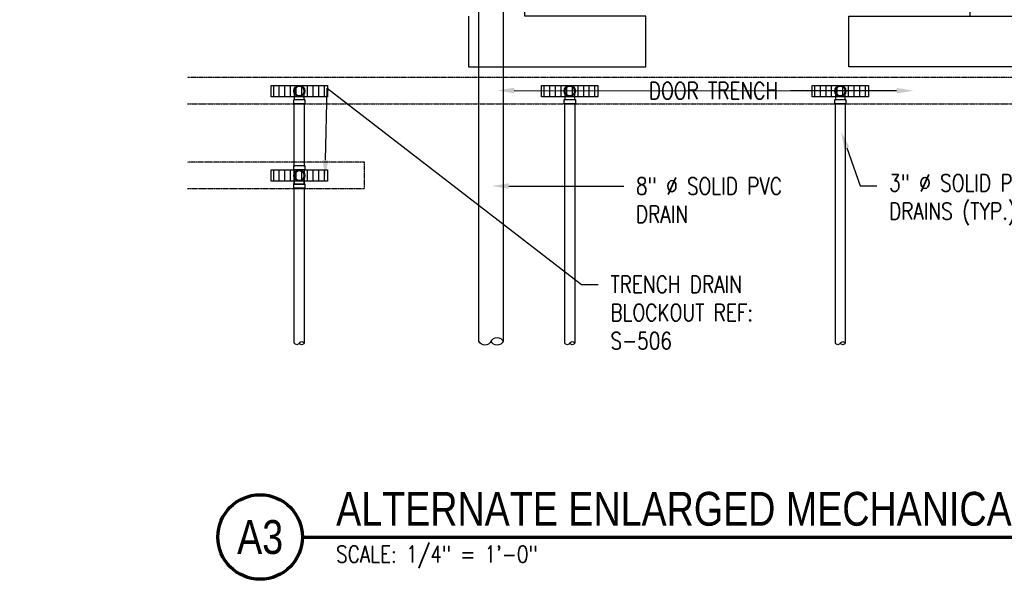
# Model space of a CAD drawing. Header units: inches. Extents: x -382 to 7445, y 651 to 1248.
# Tile 9 of 18: x 2042 to 2391, y 651 to 850. Entities that reach past the tile are written whole.
import ezdxf
from ezdxf import colors
from ezdxf.entities.mleader import LeaderData, LeaderLine
from ezdxf.enums import TextEntityAlignment as Align
from ezdxf.math import Vec2, Vec3

# ---------------------------------------------------------------- set-up
doc = ezdxf.new("R2010")
doc.units = ezdxf.units.IN
doc.header["$MEASUREMENT"] = 0
doc.linetypes.add('Hidden 3_32_', pattern=[0.140625, 0.09375, -0.046875])
for name, color, linetype in [('A-DETL-HDLN', 90, 'Hidden 3_32_'), ('P-PIPE', 3, 'Continuous'), ('S-ANNO-NOTE', 2, 'Continuous'), ('S-ANNO-SYMB', 2, 'Continuous')]:
    doc.layers.add(name, color=color, linetype=linetype)
doc.layers.add('A-WALL-PATT', color=9, linetype='Continuous', true_color=0x808080)
doc.styles.add('Annotative', font='romans.shx', dxfattribs={"width": 0.8, "height": 0.125})
doc.styles.add('Arial', font='romans.shx', dxfattribs={"width": 0.8})
doc.styles.add('TITLES', font='swiss.ttf', dxfattribs={"width": 0.8, "height": 0.25})

# ---------------------------------------------------------------- blocks, each defined once
blk = doc.blocks.new('Mechanical_Box_H_rvt-1-ENLARGED MECHANICAL ROOM DRAIN AND VENT PLAN 1')
at = {"layer": 'P-PIPE', "lineweight": -3}
for p, q in [((196.72, 937.79), (196.72, 735.8)), ((205.34, 735.8), (205.34, 893.21)), ((75.1, 821.55), (75.1, 820.05)), ((79.06, 820.05), (79.06, 821.55)), ((171.1, 821.55), (171.1, 820.05)), ((175.06, 820.05), (175.06, 821.55)), ((267.1, 821.55), (267.1, 820.05)), ((271.06, 820.05), (271.06, 821.55)), ((75.33, 820.05), (75.33, 735.14)), ((78.83, 735.14), (78.83, 820.05)), ((171.33, 820.05), (171.33, 735.14)), ((174.83, 735.14), (174.83, 820.05)), ((267.33, 820.05), (267.33, 798.12)), ((270.83, 798.12), (270.83, 820.05)), ((267.1, 798.12), (267.1, 796.62)), ((271.06, 796.62), (271.06, 798.12)), ((267.33, 796.62), (267.33, 791.63)), ((267.33, 794.75), (267.34, 794.82)), ((267.33, 794.68), (267.33, 794.75)), ((267.33, 794.61), (267.33, 794.68)), ((267.33, 794.59), (267.33, 794.61)), ((267.33, 794.6), (267.33, 794.61)), ((267.33, 794.61), (267.33, 794.61)), ((267.33, 794.59), (267.33, 794.6)), ((267.33, 794.52), (267.33, 794.59)), ((267.33, 794.57), (267.33, 794.59)), ((267.33, 794.55), (267.33, 794.57)), ((267.33, 794.52), (267.33, 794.55)), ((267.33, 794.45), (267.33, 794.52)), ((267.33, 794.49), (267.33, 794.52)), ((267.33, 794.45), (267.33, 794.49)), ((267.34, 794.38), (267.33, 794.45)), ((267.33, 794.41), (267.33, 794.45)), ((267.33, 794.36), (267.33, 794.41)), ((267.33, 794.31), (267.33, 794.36)), ((267.33, 794.26), (267.33, 794.31)), ((267.33, 794.2), (267.33, 794.26)), ((267.33, 794.13), (267.33, 794.2)), ((267.33, 794.07), (267.33, 794.13)), ((267.33, 793.99), (267.33, 794.07)), ((267.33, 793.92), (267.33, 793.99)), ((267.33, 793.84), (267.33, 793.92)), ((267.33, 793.75), (267.33, 793.84)), ((267.33, 793.67), (267.33, 793.75)), ((267.33, 793.58), (267.33, 793.67)), ((267.33, 793.48), (267.33, 793.58)), ((267.33, 793.39), (267.33, 793.48)), ((267.33, 793.28), (267.33, 793.39)), ((267.33, 793.18), (267.33, 793.28)), ((267.33, 793.08), (267.33, 793.18)), ((267.34, 794.82), (267.35, 794.89)), ((267.35, 794.31), (267.34, 794.38)), ((267.35, 794.89), (267.36, 794.96)), ((267.37, 794.24), (267.35, 794.31)), ((267.36, 794.96), (267.38, 795.03)), ((267.38, 794.18), (267.37, 794.24)), ((267.38, 795.03), (267.4, 795.09)), ((267.4, 794.11), (267.38, 794.18)), ((267.4, 795.09), (267.42, 795.16)), ((267.42, 794.04), (267.4, 794.11)), ((267.42, 795.16), (267.44, 795.23)), ((267.45, 793.98), (267.42, 794.04)), ((267.44, 795.23), (267.47, 795.29)), ((267.47, 793.91), (267.45, 793.98)), ((267.47, 795.29), (267.49, 795.35)), ((267.5, 793.85), (267.47, 793.91)), ((267.49, 795.35), (267.52, 795.42)), ((267.53, 793.78), (267.5, 793.85)), ((267.52, 795.42), (267.56, 795.48)), ((267.57, 793.72), (267.53, 793.78)), ((267.56, 795.48), (267.59, 795.54)), ((267.6, 793.66), (267.57, 793.72)), ((267.59, 795.54), (267.63, 795.6)), ((267.64, 793.61), (267.6, 793.66)), ((267.63, 795.6), (267.67, 795.65)), ((267.68, 793.55), (267.64, 793.61)), ((267.67, 795.65), (267.72, 795.71)), ((267.73, 793.49), (267.68, 793.55)), ((267.72, 795.71), (267.76, 795.76)), ((267.77, 793.44), (267.73, 793.49)), ((267.76, 795.76), (267.81, 795.82)), ((267.82, 793.39), (267.77, 793.44)), ((267.81, 795.82), (267.86, 795.86)), ((267.87, 793.34), (267.82, 793.39)), ((267.86, 795.86), (267.91, 795.91)), ((267.92, 793.29), (267.87, 793.34)), ((267.91, 795.91), (267.96, 795.96)), ((267.98, 793.25), (267.92, 793.29)), ((267.96, 795.96), (268.02, 796)), ((268.03, 793.21), (267.98, 793.25)), ((268.02, 796), (268.07, 796.04)), ((268.09, 793.17), (268.03, 793.21)), ((268.07, 796.04), (268.13, 796.08)), ((268.15, 793.13), (268.09, 793.17)), ((268.13, 796.08), (268.19, 796.12)), ((268.19, 796.12), (268.25, 796.15)), ((268.25, 796.15), (268.31, 796.18)), ((268.31, 796.18), (268.38, 796.21)), ((268.38, 796.21), (268.44, 796.24)), ((268.44, 796.24), (268.51, 796.26)), ((268.51, 796.26), (268.58, 796.29)), ((268.58, 796.29), (268.64, 796.3)), ((268.64, 796.3), (268.71, 796.32)), ((268.71, 796.32), (268.78, 796.33)), ((268.78, 796.33), (268.85, 796.34)), ((268.85, 796.34), (268.92, 796.35)), ((268.92, 796.35), (268.99, 796.36)), ((268.99, 796.36), (269.06, 796.36)), ((269.06, 796.36), (269.08, 796.36)), ((269.08, 796.36), (269.15, 796.36)), ((269.15, 796.36), (269.22, 796.35)), ((269.22, 796.35), (269.29, 796.35)), ((269.29, 796.35), (269.36, 796.34)), ((269.36, 796.34), (269.42, 796.32)), ((269.42, 796.32), (269.49, 796.31)), ((269.49, 796.31), (269.56, 796.29)), ((269.56, 796.29), (269.63, 796.27)), ((269.63, 796.27), (269.69, 796.25)), ((269.69, 796.25), (269.76, 796.22)), ((269.76, 796.22), (269.82, 796.19)), ((269.82, 796.19), (269.89, 796.16)), ((269.89, 796.16), (269.95, 796.13)), ((269.95, 796.13), (270.01, 796.09)), ((270.01, 796.09), (270.07, 796.05)), ((270.08, 793.18), (270.02, 793.14)), ((270.07, 796.05), (270.12, 796.01)), ((270.14, 793.22), (270.08, 793.18)), ((270.12, 796.01), (270.18, 795.97)), ((270.19, 793.26), (270.14, 793.22)), ((270.18, 795.97), (270.23, 795.93)), ((270.25, 793.31), (270.19, 793.26)), ((270.23, 795.93), (270.28, 795.88)), ((270.3, 793.35), (270.25, 793.31)), ((270.28, 795.88), (270.33, 795.83)), ((270.35, 793.4), (270.3, 793.35)), ((270.33, 795.83), (270.38, 795.78)), ((270.39, 793.46), (270.35, 793.4)), ((270.38, 795.78), (270.43, 795.72)), ((270.44, 793.51), (270.39, 793.46)), ((270.43, 795.72), (270.47, 795.67)), ((270.48, 793.56), (270.44, 793.51)), ((270.47, 795.67), (270.51, 795.61)), ((270.52, 793.62), (270.48, 793.56)), ((270.51, 795.61), (270.55, 795.55)), ((270.56, 793.68), (270.52, 793.62)), ((270.55, 795.55), (270.59, 795.5)), ((270.6, 793.74), (270.56, 793.68)), ((270.59, 795.5), (270.62, 795.43)), ((270.63, 793.8), (270.6, 793.74)), ((270.62, 795.43), (270.65, 795.37)), ((270.66, 793.86), (270.63, 793.8)), ((270.65, 795.37), (270.68, 795.31)), ((270.69, 793.93), (270.66, 793.86)), ((270.68, 795.31), (270.71, 795.24)), ((270.71, 793.99), (270.69, 793.93)), ((270.71, 795.24), (270.73, 795.18)), ((270.74, 794.06), (270.71, 793.99)), ((270.73, 795.18), (270.75, 795.11)), ((270.76, 794.13), (270.74, 794.06)), ((270.75, 795.11), (270.77, 795.04)), ((270.78, 794.19), (270.76, 794.13)), ((270.77, 795.04), (270.79, 794.98)), ((270.79, 794.26), (270.78, 794.19)), ((270.79, 794.98), (270.8, 794.91)), ((270.8, 794.33), (270.79, 794.26)), ((270.8, 794.91), (270.81, 794.84)), ((270.81, 794.4), (270.8, 794.33)), ((270.81, 794.84), (270.82, 794.77)), ((270.82, 794.47), (270.81, 794.4)), ((270.82, 794.77), (270.82, 794.7)), ((270.82, 794.7), (270.83, 794.63)), ((270.83, 794.54), (270.82, 794.47)), ((270.83, 791.63), (270.83, 796.62)), ((270.83, 794.63), (270.83, 794.61)), ((270.83, 794.61), (270.83, 794.54)), ((270.83, 794.61), (270.83, 794.61)), ((270.83, 794.61), (270.83, 794.6)), ((270.83, 794.6), (270.83, 794.59)), ((270.83, 794.59), (270.83, 794.57)), ((270.83, 794.57), (270.83, 794.55)), ((270.83, 794.55), (270.83, 794.52)), ((270.83, 794.52), (270.83, 794.49)), ((270.83, 794.49), (270.83, 794.45)), ((270.83, 794.45), (270.83, 794.41)), ((270.83, 794.41), (270.83, 794.36)), ((270.83, 794.36), (270.83, 794.31)), ((270.83, 794.31), (270.83, 794.26)), ((270.83, 794.26), (270.83, 794.2)), ((270.83, 794.2), (270.83, 794.14)), ((270.83, 794.14), (270.83, 794.07)), ((270.83, 794.07), (270.83, 794)), ((270.83, 794), (270.83, 793.92)), ((270.83, 793.92), (270.83, 793.84)), ((270.83, 793.84), (270.83, 793.76)), ((270.83, 793.76), (270.83, 793.67)), ((270.83, 793.67), (270.83, 793.58)), ((270.83, 793.58), (270.83, 793.48)), ((270.83, 793.48), (270.83, 793.39)), ((270.83, 793.39), (270.83, 793.29)), ((270.83, 793.29), (270.83, 793.18)), ((270.83, 793.18), (270.83, 793.08)), ((267.1, 791.63), (267.1, 790.13)), ((267.33, 792.97), (267.33, 793.08)), ((267.33, 792.86), (267.33, 792.97)), ((267.33, 792.74), (267.33, 792.86)), ((267.33, 792.63), (267.33, 792.74)), ((267.33, 792.51), (267.33, 792.63)), ((267.33, 792.39), (267.33, 792.51)), ((267.33, 792.27), (267.33, 792.39)), ((267.33, 792.15), (267.33, 792.27)), ((267.33, 792.03), (267.33, 792.15)), ((267.33, 791.91), (267.33, 792.03)), ((267.33, 791.79), (267.33, 791.91)), ((267.33, 791.66), (267.33, 791.79)), ((267.33, 791.54), (267.33, 791.66)), ((267.33, 790.13), (267.33, 735.14)), ((268.21, 793.09), (268.15, 793.13)), ((268.27, 793.06), (268.21, 793.09)), ((268.33, 793.03), (268.27, 793.06)), ((268.4, 793), (268.33, 793.03)), ((268.46, 792.97), (268.4, 793)), ((268.53, 792.95), (268.46, 792.97)), ((268.59, 792.93), (268.53, 792.95)), ((268.66, 792.91), (268.59, 792.93)), ((268.73, 792.89), (268.66, 792.91)), ((268.8, 792.88), (268.73, 792.89)), ((268.87, 792.87), (268.8, 792.88)), ((268.94, 792.87), (268.87, 792.87)), ((269.01, 792.86), (268.94, 792.87)), ((269.08, 792.86), (269.01, 792.86)), ((269.1, 792.86), (269.08, 792.86)), ((269.17, 792.86), (269.1, 792.86)), ((269.24, 792.87), (269.17, 792.86)), ((269.31, 792.87), (269.24, 792.87)), ((269.37, 792.88), (269.31, 792.87)), ((269.44, 792.9), (269.37, 792.88)), ((269.51, 792.91), (269.44, 792.9)), ((269.58, 792.93), (269.51, 792.91)), ((269.65, 792.95), (269.58, 792.93)), ((269.71, 792.98), (269.65, 792.95)), ((269.78, 793.01), (269.71, 792.98)), ((269.84, 793.03), (269.78, 793.01)), ((269.9, 793.07), (269.84, 793.03)), ((269.96, 793.1), (269.9, 793.07)), ((270.02, 793.14), (269.96, 793.1)), ((270.83, 793.08), (270.83, 792.97)), ((270.83, 792.97), (270.83, 792.86)), ((270.83, 792.86), (270.83, 792.75)), ((270.83, 792.75), (270.83, 792.63)), ((270.83, 792.63), (270.83, 792.51)), ((270.83, 792.51), (270.83, 792.4)), ((270.83, 792.4), (270.83, 792.28)), ((270.83, 792.28), (270.83, 792.16)), ((270.83, 792.16), (270.83, 792.03)), ((270.83, 792.03), (270.83, 791.91)), ((270.83, 791.91), (270.83, 791.79)), ((270.83, 791.79), (270.83, 791.66)), ((270.83, 791.66), (270.83, 791.54)), ((270.83, 791.54), (270.83, 791.54)), ((270.83, 735.14), (270.83, 790.13)), ((271.06, 790.13), (271.06, 791.63))]:
    blk.add_line(p, q, dxfattribs=at)
at = {"layer": 'P-PIPE', "lineweight": -3, "flags": 128}
for points in [[(75.33, 824.61), (75.33, 824.68), (75.33, 824.75), (75.34, 824.82), (75.35, 824.89), (75.36, 824.96), (75.38, 825.03), (75.4, 825.09), (75.42, 825.16), (75.44, 825.23), (75.47, 825.29), (75.49, 825.35), (75.52, 825.42), (75.56, 825.48), (75.59, 825.54), (75.63, 825.6), (75.67, 825.65), (75.72, 825.71), (75.76, 825.76), (75.81, 825.82), (75.86, 825.86), (75.91, 825.91), (75.96, 825.96), (76.02, 826), (76.07, 826.04), (76.13, 826.08), (76.19, 826.12), (76.25, 826.15), (76.31, 826.18), (76.38, 826.21), (76.44, 826.24), (76.51, 826.26), (76.58, 826.29), (76.64, 826.3), (76.71, 826.32), (76.78, 826.33), (76.85, 826.34), (76.92, 826.35), (76.99, 826.36), (77.06, 826.36), (77.08, 826.36)], [(77.08, 822.86), (77.01, 822.86), (76.94, 822.87), (76.87, 822.87), (76.8, 822.88), (76.73, 822.89), (76.66, 822.91), (76.59, 822.93), (76.53, 822.95), (76.46, 822.97), (76.4, 823), (76.33, 823.03), (76.27, 823.06), (76.21, 823.09), (76.15, 823.13), (76.09, 823.17), (76.03, 823.21), (75.98, 823.25), (75.92, 823.29), (75.87, 823.34), (75.82, 823.39), (75.77, 823.44), (75.73, 823.49), (75.68, 823.55), (75.64, 823.61), (75.6, 823.66), (75.57, 823.72), (75.53, 823.78), (75.5, 823.85), (75.47, 823.91), (75.45, 823.98), (75.42, 824.04), (75.4, 824.11), (75.38, 824.18), (75.37, 824.24), (75.35, 824.31), (75.34, 824.38), (75.33, 824.45), (75.33, 824.52), (75.33, 824.59), (75.33, 824.61)], [(75.33, 821.55), (75.33, 821.67), (75.33, 821.79), (75.33, 821.92), (75.33, 822.04), (75.33, 822.16), (75.33, 822.28), (75.33, 822.4), (75.33, 822.52), (75.33, 822.63), (75.33, 822.75), (75.33, 822.86), (75.33, 822.97), (75.33, 823.08), (75.33, 823.19), (75.33, 823.29), (75.33, 823.39), (75.33, 823.49), (75.33, 823.58), (75.33, 823.67), (75.33, 823.76), (75.33, 823.84), (75.33, 823.92), (75.33, 824), (75.33, 824.07), (75.33, 824.14), (75.33, 824.2), (75.33, 824.26), (75.33, 824.31), (75.33, 824.36), (75.33, 824.41), (75.33, 824.45), (75.33, 824.49), (75.33, 824.52), (75.33, 824.55), (75.33, 824.57), (75.33, 824.59), (75.33, 824.6), (75.33, 824.61), (75.33, 824.61)], [(77.08, 826.36), (77.15, 826.36), (77.22, 826.35), (77.29, 826.35), (77.36, 826.34), (77.42, 826.32), (77.49, 826.31), (77.56, 826.29), (77.63, 826.27), (77.69, 826.25), (77.76, 826.22), (77.82, 826.19), (77.89, 826.16), (77.95, 826.13), (78.01, 826.09), (78.07, 826.05), (78.12, 826.01), (78.18, 825.97), (78.23, 825.93), (78.28, 825.88), (78.33, 825.83), (78.38, 825.78), (78.43, 825.72), (78.47, 825.67), (78.51, 825.61), (78.55, 825.55), (78.59, 825.5), (78.62, 825.43), (78.65, 825.37), (78.68, 825.31), (78.71, 825.24), (78.73, 825.18), (78.75, 825.11), (78.77, 825.04), (78.79, 824.98), (78.8, 824.91), (78.81, 824.84), (78.82, 824.77), (78.82, 824.7), (78.83, 824.63), (78.83, 824.61)], [(78.83, 824.61), (78.83, 824.54), (78.82, 824.47), (78.81, 824.4), (78.8, 824.33), (78.79, 824.26), (78.78, 824.19), (78.76, 824.13), (78.74, 824.06), (78.71, 823.99), (78.69, 823.93), (78.66, 823.86), (78.63, 823.8), (78.6, 823.74), (78.56, 823.68), (78.52, 823.62), (78.48, 823.56), (78.44, 823.51), (78.39, 823.46), (78.35, 823.4), (78.3, 823.35), (78.25, 823.31), (78.19, 823.26), (78.14, 823.22), (78.08, 823.18), (78.02, 823.14), (77.96, 823.1), (77.9, 823.07), (77.84, 823.03), (77.78, 823.01), (77.71, 822.98), (77.65, 822.95), (77.58, 822.93), (77.51, 822.91), (77.44, 822.9), (77.37, 822.88), (77.31, 822.87), (77.24, 822.87), (77.17, 822.86), (77.1, 822.86), (77.08, 822.86)], [(78.83, 824.61), (78.83, 824.61), (78.83, 824.6), (78.83, 824.59), (78.83, 824.57), (78.83, 824.55), (78.83, 824.52), (78.83, 824.49), (78.83, 824.45), (78.83, 824.41), (78.83, 824.37), (78.83, 824.31), (78.83, 824.26), (78.83, 824.2), (78.83, 824.14), (78.83, 824.07), (78.83, 824), (78.83, 823.92), (78.83, 823.84), (78.83, 823.76), (78.83, 823.67), (78.83, 823.58), (78.83, 823.49), (78.83, 823.39), (78.83, 823.29), (78.83, 823.19), (78.83, 823.08), (78.83, 822.97), (78.83, 822.86), (78.83, 822.75), (78.83, 822.64), (78.83, 822.52), (78.83, 822.4), (78.83, 822.28), (78.83, 822.16), (78.83, 822.04), (78.83, 821.92), (78.83, 821.8), (78.83, 821.67), (78.83, 821.55), (78.83, 821.55)], [(171.33, 824.61), (171.33, 824.68), (171.33, 824.75), (171.34, 824.82), (171.35, 824.89), (171.36, 824.96), (171.38, 825.03), (171.4, 825.09), (171.42, 825.16), (171.44, 825.23), (171.47, 825.29), (171.49, 825.35), (171.52, 825.42), (171.56, 825.48), (171.59, 825.54), (171.63, 825.6), (171.67, 825.65), (171.72, 825.71), (171.76, 825.76), (171.81, 825.82), (171.86, 825.86), (171.91, 825.91), (171.96, 825.96), (172.02, 826), (172.07, 826.04), (172.13, 826.08), (172.19, 826.12), (172.25, 826.15), (172.31, 826.18), (172.38, 826.21), (172.44, 826.24), (172.51, 826.26), (172.58, 826.29), (172.64, 826.3), (172.71, 826.32), (172.78, 826.33), (172.85, 826.34), (172.92, 826.35), (172.99, 826.36), (173.06, 826.36), (173.08, 826.36)], [(173.08, 822.86), (173.01, 822.86), (172.94, 822.87), (172.87, 822.87), (172.8, 822.88), (172.73, 822.89), (172.66, 822.91), (172.59, 822.93), (172.53, 822.95), (172.46, 822.97), (172.4, 823), (172.33, 823.03), (172.27, 823.06), (172.21, 823.09), (172.15, 823.13), (172.09, 823.17), (172.03, 823.21), (171.98, 823.25), (171.92, 823.29), (171.87, 823.34), (171.82, 823.39), (171.77, 823.44), (171.73, 823.49), (171.68, 823.55), (171.64, 823.61), (171.6, 823.66), (171.57, 823.72), (171.53, 823.78), (171.5, 823.85), (171.47, 823.91), (171.45, 823.98), (171.42, 824.04), (171.4, 824.11), (171.38, 824.18), (171.37, 824.24), (171.35, 824.31), (171.34, 824.38), (171.33, 824.45), (171.33, 824.52), (171.33, 824.59), (171.33, 824.61)], [(171.33, 821.55), (171.33, 821.67), (171.33, 821.79), (171.33, 821.92), (171.33, 822.04), (171.33, 822.16), (171.33, 822.28), (171.33, 822.4), (171.33, 822.52), (171.33, 822.63), (171.33, 822.75), (171.33, 822.86), (171.33, 822.97), (171.33, 823.08), (171.33, 823.19), (171.33, 823.29), (171.33, 823.39), (171.33, 823.49), (171.33, 823.58), (171.33, 823.67), (171.33, 823.76), (171.33, 823.84), (171.33, 823.92), (171.33, 824), (171.33, 824.07), (171.33, 824.14), (171.33, 824.2), (171.33, 824.26), (171.33, 824.31), (171.33, 824.36), (171.33, 824.41), (171.33, 824.45), (171.33, 824.49), (171.33, 824.52), (171.33, 824.55), (171.33, 824.57), (171.33, 824.59), (171.33, 824.6), (171.33, 824.61), (171.33, 824.61)], [(173.08, 826.36), (173.15, 826.36), (173.22, 826.35), (173.29, 826.35), (173.36, 826.34), (173.42, 826.32), (173.49, 826.31), (173.56, 826.29), (173.63, 826.27), (173.69, 826.25), (173.76, 826.22), (173.82, 826.19), (173.89, 826.16), (173.95, 826.13), (174.01, 826.09), (174.07, 826.05), (174.12, 826.01), (174.18, 825.97), (174.23, 825.93), (174.28, 825.88), (174.33, 825.83), (174.38, 825.78), (174.43, 825.72), (174.47, 825.67), (174.51, 825.61), (174.55, 825.55), (174.59, 825.5), (174.62, 825.43), (174.65, 825.37), (174.68, 825.31), (174.71, 825.24), (174.73, 825.18), (174.75, 825.11), (174.77, 825.04), (174.79, 824.98), (174.8, 824.91), (174.81, 824.84), (174.82, 824.77), (174.82, 824.7), (174.83, 824.63), (174.83, 824.61)], [(174.83, 824.61), (174.83, 824.54), (174.82, 824.47), (174.81, 824.4), (174.8, 824.33), (174.79, 824.26), (174.78, 824.19), (174.76, 824.13), (174.74, 824.06), (174.71, 823.99), (174.69, 823.93), (174.66, 823.86), (174.63, 823.8), (174.6, 823.74), (174.56, 823.68), (174.52, 823.62), (174.48, 823.56), (174.44, 823.51), (174.39, 823.46), (174.35, 823.4), (174.3, 823.35), (174.25, 823.31), (174.19, 823.26), (174.14, 823.22), (174.08, 823.18), (174.02, 823.14), (173.96, 823.1), (173.9, 823.07), (173.84, 823.03), (173.78, 823.01), (173.71, 822.98), (173.65, 822.95), (173.58, 822.93), (173.51, 822.91), (173.44, 822.9), (173.37, 822.88), (173.31, 822.87), (173.24, 822.87), (173.17, 822.86), (173.1, 822.86), (173.08, 822.86)], [(174.83, 824.61), (174.83, 824.61), (174.83, 824.6), (174.83, 824.59), (174.83, 824.57), (174.83, 824.55), (174.83, 824.52), (174.83, 824.49), (174.83, 824.45), (174.83, 824.41), (174.83, 824.37), (174.83, 824.31), (174.83, 824.26), (174.83, 824.2), (174.83, 824.14), (174.83, 824.07), (174.83, 824), (174.83, 823.92), (174.83, 823.84), (174.83, 823.76), (174.83, 823.67), (174.83, 823.58), (174.83, 823.49), (174.83, 823.39), (174.83, 823.29), (174.83, 823.19), (174.83, 823.08), (174.83, 822.97), (174.83, 822.86), (174.83, 822.75), (174.83, 822.64), (174.83, 822.52), (174.83, 822.4), (174.83, 822.28), (174.83, 822.16), (174.83, 822.04), (174.83, 821.92), (174.83, 821.8), (174.83, 821.67), (174.83, 821.55), (174.83, 821.55)], [(267.33, 824.61), (267.33, 824.68), (267.33, 824.75), (267.34, 824.82), (267.35, 824.89), (267.36, 824.96), (267.38, 825.03), (267.4, 825.09), (267.42, 825.16), (267.44, 825.23), (267.47, 825.29), (267.49, 825.35), (267.52, 825.42), (267.56, 825.48), (267.59, 825.54), (267.63, 825.6), (267.67, 825.65), (267.72, 825.71), (267.76, 825.76), (267.81, 825.82), (267.86, 825.86), (267.91, 825.91), (267.96, 825.96), (268.02, 826), (268.07, 826.04), (268.13, 826.08), (268.19, 826.12), (268.25, 826.15), (268.31, 826.18), (268.38, 826.21), (268.44, 826.24), (268.51, 826.26), (268.58, 826.29), (268.64, 826.3), (268.71, 826.32), (268.78, 826.33), (268.85, 826.34), (268.92, 826.35), (268.99, 826.36), (269.06, 826.36), (269.08, 826.36)], [(269.08, 822.86), (269.01, 822.86), (268.94, 822.87), (268.87, 822.87), (268.8, 822.88), (268.73, 822.89), (268.66, 822.91), (268.59, 822.93), (268.53, 822.95), (268.46, 822.97), (268.4, 823), (268.33, 823.03), (268.27, 823.06), (268.21, 823.09), (268.15, 823.13), (268.09, 823.17), (268.03, 823.21), (267.98, 823.25), (267.92, 823.29), (267.87, 823.34), (267.82, 823.39), (267.77, 823.44), (267.73, 823.49), (267.68, 823.55), (267.64, 823.61), (267.6, 823.66), (267.57, 823.72), (267.53, 823.78), (267.5, 823.85), (267.47, 823.91), (267.45, 823.98), (267.42, 824.04), (267.4, 824.11), (267.38, 824.18), (267.37, 824.24), (267.35, 824.31), (267.34, 824.38), (267.33, 824.45), (267.33, 824.52), (267.33, 824.59), (267.33, 824.61)], [(267.33, 821.55), (267.33, 821.67), (267.33, 821.79), (267.33, 821.92), (267.33, 822.04), (267.33, 822.16), (267.33, 822.28), (267.33, 822.4), (267.33, 822.52), (267.33, 822.63), (267.33, 822.75), (267.33, 822.86), (267.33, 822.97), (267.33, 823.08), (267.33, 823.19), (267.33, 823.29), (267.33, 823.39), (267.33, 823.49), (267.33, 823.58), (267.33, 823.67), (267.33, 823.76), (267.33, 823.84), (267.33, 823.92), (267.33, 824), (267.33, 824.07), (267.33, 824.14), (267.33, 824.2), (267.33, 824.26), (267.33, 824.31), (267.33, 824.36), (267.33, 824.41), (267.33, 824.45), (267.33, 824.49), (267.33, 824.52), (267.33, 824.55), (267.33, 824.57), (267.33, 824.59), (267.33, 824.6), (267.33, 824.61), (267.33, 824.61)], [(269.08, 826.36), (269.15, 826.36), (269.22, 826.35), (269.29, 826.35), (269.36, 826.34), (269.42, 826.32), (269.49, 826.31), (269.56, 826.29), (269.63, 826.27), (269.69, 826.25), (269.76, 826.22), (269.82, 826.19), (269.89, 826.16), (269.95, 826.13), (270.01, 826.09), (270.07, 826.05), (270.12, 826.01), (270.18, 825.97), (270.23, 825.93), (270.28, 825.88), (270.33, 825.83), (270.38, 825.78), (270.43, 825.72), (270.47, 825.67), (270.51, 825.61), (270.55, 825.55), (270.59, 825.5), (270.62, 825.43), (270.65, 825.37), (270.68, 825.31), (270.71, 825.24), (270.73, 825.18), (270.75, 825.11), (270.77, 825.04), (270.79, 824.98), (270.8, 824.91), (270.81, 824.84), (270.82, 824.77), (270.82, 824.7), (270.83, 824.63), (270.83, 824.61)], [(270.83, 824.61), (270.83, 824.54), (270.82, 824.47), (270.81, 824.4), (270.8, 824.33), (270.79, 824.26), (270.78, 824.19), (270.76, 824.13), (270.74, 824.06), (270.71, 823.99), (270.69, 823.93), (270.66, 823.86), (270.63, 823.8), (270.6, 823.74), (270.56, 823.68), (270.52, 823.62), (270.48, 823.56), (270.44, 823.51), (270.39, 823.46), (270.35, 823.4), (270.3, 823.35), (270.25, 823.31), (270.19, 823.26), (270.14, 823.22), (270.08, 823.18), (270.02, 823.14), (269.96, 823.1), (269.9, 823.07), (269.84, 823.03), (269.78, 823.01), (269.71, 822.98), (269.65, 822.95), (269.58, 822.93), (269.51, 822.91), (269.44, 822.9), (269.37, 822.88), (269.31, 822.87), (269.24, 822.87), (269.17, 822.86), (269.1, 822.86), (269.08, 822.86)], [(270.83, 824.61), (270.83, 824.61), (270.83, 824.6), (270.83, 824.59), (270.83, 824.57), (270.83, 824.55), (270.83, 824.52), (270.83, 824.49), (270.83, 824.45), (270.83, 824.41), (270.83, 824.37), (270.83, 824.31), (270.83, 824.26), (270.83, 824.2), (270.83, 824.14), (270.83, 824.07), (270.83, 824), (270.83, 823.92), (270.83, 823.84), (270.83, 823.76), (270.83, 823.67), (270.83, 823.58), (270.83, 823.49), (270.83, 823.39), (270.83, 823.29), (270.83, 823.19), (270.83, 823.08), (270.83, 822.97), (270.83, 822.86), (270.83, 822.75), (270.83, 822.64), (270.83, 822.52), (270.83, 822.4), (270.83, 822.28), (270.83, 822.16), (270.83, 822.04), (270.83, 821.92), (270.83, 821.8), (270.83, 821.67), (270.83, 821.55), (270.83, 821.55)]]:
    blk.add_lwpolyline(points, dxfattribs=at)
at = {"layer": 'P-PIPE', "lineweight": -3}
for centre, radius, start, end in [((77.08, 824.61), 1.98, 90, 270), ((77.08, 824.61), 1.98, 90, 270), ((77.08, 824.61), 1.75, 0, 180), ((77.08, 824.61), 1.75, 90, 270), ((77.08, 824.61), 1.75, 180, 0), ((77.08, 824.61), 1.98, 270, 90), ((77.08, 824.61), 1.98, 270, 90), ((77.08, 824.61), 1.75, 270, 90), ((173.08, 824.61), 1.98, 90, 270), ((173.08, 824.61), 1.98, 90, 270), ((173.08, 824.61), 1.75, 0, 180), ((173.08, 824.61), 1.75, 90, 270), ((173.08, 824.61), 1.75, 180, 0), ((173.08, 824.61), 1.98, 270, 90), ((173.08, 824.61), 1.98, 270, 90), ((173.08, 824.61), 1.75, 270, 90), ((269.08, 824.61), 1.98, 90, 270), ((269.08, 824.61), 1.98, 90, 270), ((269.08, 824.61), 1.75, 0, 180), ((269.08, 824.61), 1.75, 90, 270), ((269.08, 824.61), 1.75, 180, 0), ((269.08, 824.61), 1.98, 270, 90), ((269.08, 824.61), 1.98, 270, 90), ((269.08, 824.61), 1.75, 270, 90), ((269.08, 794.61), 1.98, 90, 270), ((269.08, 794.61), 1.98, 90, 270), ((269.08, 794.61), 1.75, 0, 180), ((269.08, 794.61), 1.75, 90, 270), ((269.08, 794.61), 1.75, 180, 0), ((269.08, 794.61), 1.98, 270, 90), ((269.08, 794.61), 1.98, 270, 90), ((269.08, 794.61), 1.75, 270, 90), ((76.2, 734.73), 0.968, 25.3642, 154.6358), ((76.2, 735.56), 0.968, 205.3642, 334.6358), ((77.95, 735.56), 0.968, 205.3642, 334.6358), ((172.2, 734.73), 0.968, 25.3642, 154.6358), ((172.2, 735.56), 0.968, 205.3642, 334.6358), ((173.95, 735.56), 0.968, 205.3642, 334.6358), ((198.88, 734.78), 2.39, 25.3642, 154.6358), ((198.88, 736.82), 2.39, 205.3642, 334.6358), ((203.19, 736.82), 2.39, 205.3642, 334.6358), ((268.2, 734.73), 0.968, 25.3642, 154.6358), ((268.2, 735.56), 0.968, 205.3642, 334.6358), ((269.95, 735.56), 0.968, 205.3642, 334.6358)]:
    blk.add_arc(centre, radius, start, end, dxfattribs=at)
for centre, major_axis, start_param, end_param in [((77.08, 821.55), (1.98, 0), 1.570796, 4.712389), ((77.08, 821.55), (1.75, 0), 1.570796, 4.712389), ((77.08, 821.55), (1.98, 0), 4.712389, 7.853982), ((77.08, 821.55), (1.75, 0), 4.712389, 7.853982), ((173.08, 821.55), (1.98, 0), 1.570796, 4.712389), ((173.08, 821.55), (1.75, 0), 1.570796, 4.712389), ((173.08, 821.55), (1.98, 0), 4.712389, 7.853982), ((173.08, 821.55), (1.75, 0), 4.712389, 7.853982), ((269.08, 821.55), (1.98, 0), 1.570796, 4.712389), ((269.08, 821.55), (1.75, 0), 1.570796, 4.712389), ((269.08, 821.55), (1.98, 0), 4.712389, 7.853982), ((269.08, 821.55), (1.75, 0), 4.712389, 7.853982), ((77.08, 820.05), (1.98, 0), 1.570796, 4.712389), ((77.08, 820.05), (1.75, 0), 1.570796, 3.141593), ((77.08, 820.05), (1.75, 0), 3.141593, 4.712389), ((77.08, 820.05), (1.98, 0), 4.712389, 7.853982), ((77.08, 820.05), (1.75, 0), 0, 1.570796), ((77.08, 820.05), (1.75, 0), 4.712389, 6.283185), ((173.08, 820.05), (1.98, 0), 1.570796, 4.712389), ((173.08, 820.05), (1.75, 0), 1.570796, 3.141593), ((173.08, 820.05), (1.75, 0), 3.141593, 4.712389), ((173.08, 820.05), (1.98, 0), 4.712389, 7.853982), ((173.08, 820.05), (1.75, 0), 0, 1.570796), ((173.08, 820.05), (1.75, 0), 4.712389, 6.283185), ((269.08, 820.05), (1.98, 0), 1.570796, 4.712389), ((269.08, 820.05), (1.75, 0), 1.570796, 3.141593), ((269.08, 820.05), (1.75, 0), 3.141593, 4.712389), ((269.08, 820.05), (1.98, 0), 4.712389, 7.853982), ((269.08, 820.05), (1.75, 0), 0, 1.570796), ((269.08, 820.05), (1.75, 0), 4.712389, 6.283185), ((269.08, 798.12), (1.98, 0), 1.570796, 4.712389), ((269.08, 798.12), (1.75, 0), 1.570796, 3.141593), ((269.08, 798.12), (1.75, 0), 3.141593, 4.712389), ((269.08, 798.12), (1.98, 0), 4.712389, 7.853982), ((269.08, 798.12), (1.75, 0), 0, 1.570796), ((269.08, 798.12), (1.75, 0), 4.712389, 6.283185), ((269.08, 796.62), (1.98, 0), 1.570796, 4.712389), ((269.08, 796.62), (1.75, 0), 1.570796, 4.712389), ((269.08, 796.62), (1.98, 0), 4.712389, 7.853982), ((269.08, 796.62), (1.75, 0), 4.712389, 7.853982), ((269.08, 791.63), (1.98, 0), 1.570796, 4.712389), ((269.08, 790.13), (1.98, 0), 1.570796, 4.712389), ((269.08, 791.63), (1.75, 0), 1.570796, 4.712389), ((269.08, 791.54), (1.75, 0), 1.570796, 4.712389), ((269.08, 790.13), (1.75, 0), 1.570796, 3.141593), ((269.08, 790.13), (1.75, 0), 3.141593, 4.712389), ((269.08, 791.63), (1.75, 0), 4.712389, 7.853982), ((269.08, 791.63), (1.98, 0), 4.712389, 7.853982), ((269.08, 791.54), (1.75, 0), 4.712389, 7.853982), ((269.08, 790.13), (1.75, 0), 0, 1.570796), ((269.08, 790.13), (1.98, 0), 4.712389, 7.853982), ((269.08, 790.13), (1.75, 0), 4.712389, 6.283185)]:
    blk.add_ellipse(centre, major_axis=major_axis, ratio=0.010416, start_param=start_param, end_param=end_param, dxfattribs=at)
blk = doc.blocks.new('*U4')
at = {"linetype": 'Continuous', "lineweight": 70}
blk.add_line((1.125, 0.625), (13.5, 0.625), dxfattribs=at)
at = {"lineweight": 70}
blk.add_circle((0.8125, 0.625), 0.3125, dxfattribs=at)
at = {"style": 'Arial'}
blk.add_attdef('DRAWING_AREA_TITLE', text='', height=0.1875, dxfattribs=at).set_placement((1.3743, 0.6339), align=Align.BOTTOM_LEFT)
blk.add_attdef('X#', text='', height=0.1875, dxfattribs=at).set_placement((0.8125, 0.625), align=Align.MIDDLE_CENTER)
blk.add_attdef('SCALE:', text='', height=0.0938, dxfattribs=at).set_placement((1.3743, 0.5606), align=Align.TOP_LEFT)

msp = doc.modelspace()

# ---------------------------------------------------------------- hatches: boundary and pattern name
at = {"layer": 'A-WALL-PATT'}
h = msp.add_hatch(dxfattribs=at)
h.set_pattern_fill('_USER', color=8, scale=2, angle=90, style=0, pattern_type=0)
h.set_pattern_definition([(90, (288, -4e-12), (-2, 1e-16), [])])
h.paths.add_polyline_path([(2131.0776, 822.6095), (2131.0776, 826.6095), (2151.0776, 826.6095), (2151.0776, 822.6095)])
h = msp.add_hatch(dxfattribs=at)
h.set_pattern_fill('_USER', color=8, scale=2, angle=90, style=0, pattern_type=0)
h.set_pattern_definition([(90, (192, -7e-13), (-2, 1e-16), [])])
h.paths.add_polyline_path([(2227.0776, 822.6095), (2227.0776, 826.6095), (2247.0776, 826.6095), (2247.0776, 822.6095)])
h = msp.add_hatch(dxfattribs=at)
h.set_pattern_fill('_USER', color=8, scale=2, angle=90, style=0, pattern_type=0)
h.set_pattern_definition([(90, (96, -3e-13), (-2, 1e-16), [])])
h.paths.add_polyline_path([(2323.0776, 822.6095), (2323.0776, 826.6095), (2343.0776, 826.6095), (2343.0776, 822.6095)])
h = msp.add_hatch(dxfattribs=at)
h.set_pattern_fill('_USER', color=8, scale=2, angle=90, style=0, pattern_type=0)
h.set_pattern_definition([(90, (288, -30), (-2, 1e-16), [])])
h.paths.add_polyline_path([(2131.0776, 792.6095), (2131.0776, 796.6095), (2151.0776, 796.6095), (2151.0776, 792.6095)])

# ---------------------------------------------------------------- linework, layer by layer
at = {"layer": 'A-DETL-HDLN'}
for p, q in [((2547.652, 829.369), (2101.3876, 829.369)), ((2101.3876, 820.0565), (2547.652, 820.0565)), ((2164.2158, 799.3622), (2101.3876, 799.3622)), ((2164.2158, 790.0497), (2164.2158, 799.3622)), ((2101.3876, 790.0497), (2164.2158, 790.0497))]:
    msp.add_line(p, q, dxfattribs=at)
at = {"layer": 'A-WALL-PATT'}
for points in [[(2264.0774, 833.2127), (2264.0774, 851.2059), (2221.0774, 851.2059), (2221.0774, 1085.2059), (2379.0774, 1085.2059), (2379.0774, 851.2059)], [(2201.0774, 851.2059), (2201.0774, 833.2127), (2264.0774, 833.2127)], [(2201.0774, 833.2127), (2264.0774, 833.2127)]]:
    msp.add_lwpolyline(points, dxfattribs=at)
msp.add_lwpolyline([(2336.0774, 851.2059), (2688.0774, 851.2059), (2688.0774, 833.2059), (2336.0774, 833.2059)], close=True, dxfattribs=at)
at = {"layer": 'P-PIPE'}
for p, q in [((2131.0776, 822.6095), (2131.0776, 826.6095)), ((2131.0776, 826.6095), (2151.0776, 826.6095)), ((2151.0776, 826.6095), (2151.0776, 822.6095)), ((2227.0776, 822.6095), (2227.0776, 826.6095)), ((2227.0776, 826.6095), (2247.0776, 826.6095)), ((2247.0776, 826.6095), (2247.0776, 822.6095)), ((2323.0776, 822.6095), (2323.0776, 826.6095)), ((2323.0776, 826.6095), (2343.0776, 826.6095)), ((2343.0776, 826.6095), (2343.0776, 822.6095)), ((2151.0776, 822.6095), (2131.0776, 822.6095)), ((2247.0776, 822.6095), (2227.0776, 822.6095)), ((2343.0776, 822.6095), (2323.0776, 822.6095)), ((2131.0776, 792.6095), (2131.0776, 796.6095)), ((2131.0776, 796.6095), (2151.0776, 796.6095)), ((2151.0776, 796.6095), (2151.0776, 792.6095)), ((2151.0776, 792.6095), (2131.0776, 792.6095))]:
    msp.add_line(p, q, dxfattribs=at)

# ---------------------------------------------------------------- block references
at = {"layer": 'P-PIPE', "xscale": -1}
msp.add_blockref('Mechanical_Box_H_rvt-1-ENLARGED MECHANICAL ROOM DRAIN AND VENT PLAN 1', (2410.1548, 0), dxfattribs=at)
at = {"layer": 'S-ANNO-SYMB', "lineweight": -3}
ref = msp.add_blockref('*U4', (2088.1977, 636.337), dxfattribs=dict(at, xscale=48, yscale=48, zscale=48))
ref.add_attrib('SCALE:', 'SCALE: 1/4" = 1\'-0"', dxfattribs={"layer": '0', "height": 6, "style": 'Annotative', "width": 0.796875}).set_placement((2154.1639, 663.2451), align=Align.TOP_LEFT)
ref.add_attrib('DRAWING_AREA_TITLE', 'ALTERNATE ENLARGED MECHANICAL ROOM DRAIN AND VENT PLAN 2', dxfattribs={"layer": '0', "height": 12, "style": 'TITLES', "width": 0.796875}).set_placement((2154.1639, 666.7645), align=Align.BOTTOM_LEFT)
ref.add_attrib('X#', 'A3', dxfattribs={"layer": '0', "height": 12, "style": 'TITLES', "width": 0.796875}).set_placement((2127.1977, 666.337), align=Align.MIDDLE_CENTER)

# ---------------------------------------------------------------- leaders
at = {"layer": 'S-ANNO-NOTE'}
ml = msp.add_multileader_mtext('Standard', dxfattribs=at)
ml.set_content('3" %%C SOLID PVC WEEP HOLES\\PAT 6\'-0" O.C. (TYP. 3)', color=256, style='Annotative')
ml.set_leader_properties(color=1, linetype='ByLayer', lineweight=-1)
ml.build(insert=Vec2(0, 0))
ml.multileader.update_dxf_attribs({"text_right_attachment_type": 3, "dogleg_length": 0.125, "arrow_head_size": 6, "scale": 48})
ctx = ml.context
ctx.base_point, ctx.scale, ctx.char_height, ctx.arrow_head_size, ctx.landing_gap_size, ctx.plane_origin = Vec3(-117.7644, 787.8605), 48, 6, 6, 4.32, Vec3(-24.5461, 813.6308)
ctx.right_attachment = 3
notes = []
notes.append((ctx, [(1, (1, 1, 0), (-123.7644, 787.8605), (1, 0), 6, [(1, [(-16.907, 833.9465)], 0, []), (0, [(-160.9226, 833.1095)], 0, [])])]))
ctx.mtext.insert, ctx.mtext.width, ctx.mtext.defined_height, ctx.mtext.flow_direction = Vec3(-113.4444, 791.8605), 64.42757, 17.4827, 5
ml = msp.add_multileader_mtext('Standard', dxfattribs=at)
ml.set_content('DOOR TRENCH', color=256, style='Annotative')
ml.set_leader_properties(color=1, linetype='ByLayer', lineweight=-1)
ml.build(insert=Vec2(0, 0))
ml.multileader.update_dxf_attribs({"text_right_attachment_type": 3, "dogleg_length": 0.125, "arrow_head_size": 6, "scale": 48})
ctx = ml.context
ctx.base_point, ctx.scale, ctx.char_height, ctx.arrow_head_size, ctx.landing_gap_size, ctx.plane_origin = Vec3(2256.4122, 824.7266), 48, 6, 6, 4.32, Vec3(2469.5457, 843.7672)
ctx.right_attachment, ctx.text_align_type = 3, 2
notes.append((ctx, [(1, (1, 1, 0), (2321.3379, 824.7266), (-1, 0), 6, [(0, [(2211.3386, 824.8067)], 0, []), (1, [(2359.0492, 824.7266)], 0, [])])]))
ctx.mtext.insert, ctx.mtext.width, ctx.mtext.defined_height, ctx.mtext.alignment, ctx.mtext.flow_direction = Vec3(2311.0179, 827.7266), 56.103102, 16.0793, 3, 5
ml = msp.add_multileader_mtext('Standard', dxfattribs=at)
ml.set_content('DOOR TRENCH', color=256, style='Annotative')
ml.set_leader_properties(color=1, linetype='ByLayer', lineweight=-1)
ml.build(insert=Vec2(0, 0))
ml.multileader.update_dxf_attribs({"text_right_attachment_type": 3, "dogleg_length": 0.125, "arrow_head_size": 6, "scale": 48})
ctx = ml.context
ctx.base_point, ctx.scale, ctx.char_height, ctx.arrow_head_size, ctx.landing_gap_size, ctx.plane_origin = Vec3(86.8168, 824.7266), 48, 6, 6, 4.32, Vec3(-67.3909, 843.7672)
ctx.right_attachment = 3
notes.append((ctx, [(1, (1, 1, 0), (80.8168, 824.7266), (1, 0), 6, [(0, [(190.8161, 824.8067)], 0, []), (1, [(43.1056, 824.7266)], 0, [])])]))
ctx.mtext.insert, ctx.mtext.width, ctx.mtext.defined_height, ctx.mtext.flow_direction = Vec3(91.1368, 827.7266), 56.103102, 16.0793, 5
ml = msp.add_multileader_mtext('Standard', dxfattribs=at)
ml.set_content('TRENCH DRAIN\\PBLOCKOUT REF:\\PS-506', color=256, style='Annotative')
ml.set_leader_properties(color=1, linetype='ByLayer', lineweight=-1)
ml.build(insert=Vec2(0, 0))
ml.multileader.update_dxf_attribs({"text_right_attachment_type": 3, "dogleg_length": 0.125, "arrow_head_size": 6, "scale": 48})
ctx = ml.context
ctx.base_point, ctx.scale, ctx.char_height, ctx.arrow_head_size, ctx.landing_gap_size, ctx.plane_origin = Vec3(90.7816, 746.1372), 48, 6, 6, 4.32, Vec3(-72.6761, 724.3896)
ctx.right_attachment = 3
notes.append((ctx, [(0, (1, 1, 0), (160.9645, 726.1372), (-1, 0), 6, [(1, [(251.9189, 794.0683), (251.1355, 825.6323)], 0, [])])]))
ctx.mtext.insert, ctx.mtext.width, ctx.mtext.defined_height, ctx.mtext.flow_direction = Vec3(95.1016, 749.1372), 71.19161, 16.0793, 5
ml = msp.add_multileader_mtext('Standard', dxfattribs=at)
ml.set_content('TRENCH DRAIN\\PBLOCKOUT REF:\\PS-506', color=256, style='Annotative')
ml.set_leader_properties(color=1, linetype='ByLayer', lineweight=-1)
ml.build(insert=Vec2(0, 0))
ml.multileader.update_dxf_attribs({"text_right_attachment_type": 3, "dogleg_length": 0.125, "arrow_head_size": 6, "scale": 48})
ctx = ml.context
ctx.base_point, ctx.scale, ctx.char_height, ctx.arrow_head_size, ctx.landing_gap_size, ctx.plane_origin = Vec3(2247.1903, 755.9938), 48, 6, 6, 4.32, Vec3(2474.8308, 724.3896)
ctx.right_attachment = 3
notes.append((ctx, [(0, (1, 1, 0), (2241.1903, 755.9938), (1, 0), 6, [(1, [(2150.2358, 794.0683), (2151.0193, 825.6323)], 0, [])])]))
ctx.mtext.insert, ctx.mtext.width, ctx.mtext.defined_height, ctx.mtext.flow_direction = Vec3(2251.5103, 758.9938), 71.19161, 16.0793, 5
ml = msp.add_multileader_mtext('Standard', dxfattribs=at)
ml.set_content('3" %%C SOLID PVC DOOR TRENCH \\PDRAINS (TYP.)', color=256, style='Annotative')
ml.set_leader_properties(color=1, linetype='ByLayer', lineweight=-1)
ml.build(insert=Vec2(0, 0))
ml.multileader.update_dxf_attribs({"text_right_attachment_type": 3, "dogleg_length": 0.125, "arrow_head_size": 6, "scale": 48})
ctx = ml.context
ctx.base_point, ctx.scale, ctx.char_height, ctx.arrow_head_size, ctx.landing_gap_size, ctx.plane_origin = Vec3(-15.9555, 780.8216), 48, 6, 6, 4.32, Vec3(79.4565, 817.5509)
ctx.right_attachment = 3
notes.append((ctx, [(0, (1, 1, 0), (57.6559, 758.5359), (-1, 0), 6, [(1, [(68.7714, 810.1122)], 0, [])])]))
ctx.mtext.insert, ctx.mtext.width, ctx.mtext.defined_height, ctx.mtext.flow_direction = Vec3(-11.6355, 784.8216), 71.930931, 17.4827, 5
ml = msp.add_multileader_mtext('Standard', dxfattribs=at)
ml.set_content('3" %%C SOLID PVC DOOR TRENCH \\PDRAINS (TYP.)', color=256, style='Annotative')
ml.set_leader_properties(color=1, linetype='ByLayer', lineweight=-1)
ml.build(insert=Vec2(0, 0))
ml.multileader.update_dxf_attribs({"text_right_attachment_type": 3, "dogleg_length": 0.125, "arrow_head_size": 6, "scale": 48})
ctx = ml.context
ctx.base_point, ctx.scale, ctx.char_height, ctx.arrow_head_size, ctx.landing_gap_size, ctx.plane_origin = Vec3(2346.0618, 790.989), 48, 6, 6, 4.32, Vec3(2322.6983, 817.5509)
ctx.right_attachment = 3
notes.append((ctx, [(0, (1, 1, 0), (2340.0618, 790.989), (1, 0), 6, [(1, [(2333.3833, 810.1122)], 0, [])])]))
ctx.mtext.insert, ctx.mtext.width, ctx.mtext.defined_height, ctx.mtext.flow_direction = Vec3(2350.3818, 794.989), 71.804785, 17.4827, 5
ml = msp.add_multileader_mtext('Standard', dxfattribs=at)
ml.set_content('8" %%C SOLID PVC\\PDRAIN', color=256, style='Annotative')
ml.set_leader_properties(color=1, linetype='ByLayer', lineweight=-1)
ml.build(insert=Vec2(0, 0))
ml.multileader.update_dxf_attribs({"text_right_attachment_type": 3, "dogleg_length": 0.125, "arrow_head_size": 6, "scale": 48})
ctx = ml.context
ctx.base_point, ctx.scale, ctx.char_height, ctx.arrow_head_size, ctx.landing_gap_size, ctx.plane_origin = Vec3(2256.2442, 790.8864), 48, 6, 6, 4.32, Vec3(2465.7767, 757.5731)
ctx.right_attachment = 3
notes.append((ctx, [(0, (1, 1, 0), (2250.2442, 790.8864), (1, 0), 6, [(0, [(2209.3979, 790.8964)], 0, [])])]))
ctx.mtext.insert, ctx.mtext.width, ctx.mtext.defined_height, ctx.mtext.flow_direction = Vec3(2260.5642, 793.8864), 56.103102, 16.0793, 5
for ctx, leaders in notes:
    for number, flags, end, landing, length, lines in leaders:
        leader = LeaderData()
        leader.index, (leader.has_last_leader_line, leader.has_dogleg_vector, leader.attachment_direction) = number, flags
        leader.last_leader_point, leader.dogleg_vector, leader.dogleg_length = Vec3(end), Vec3(landing), length
        for number, points, colour, breaks in lines:
            line = LeaderLine()
            line.index, line.vertices, line.color, line.breaks = number, Vec3.list(points), colors.encode_raw_color(colour), breaks
            leader.lines.append(line)
        ctx.leaders.append(leader)

doc.saveas('drawing.dxf')
